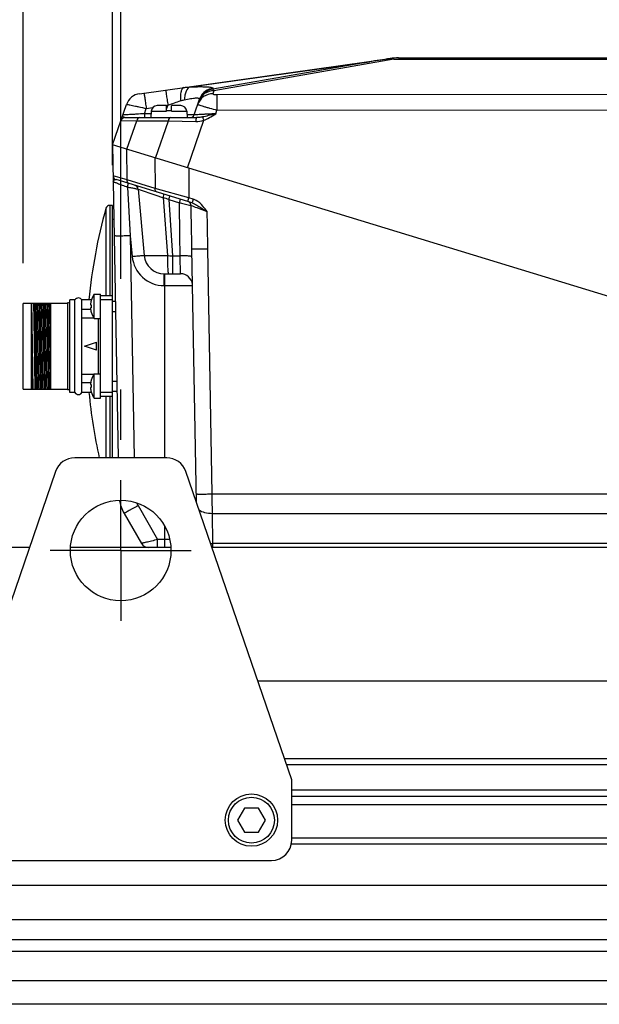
# Model space of a CAD drawing. Header units: millimetres. Extents: x 0 to 420, y 0 to 297.
# Tile 29 of 56: x 145 to 174, y 182 to 231. Entities that reach past the tile are written whole.
import ezdxf

# ---------------------------------------------------------------- set-up
doc = ezdxf.new("R2010")
doc.units = ezdxf.units.MM
doc.header["$LTSCALE"] = 23.1
doc.linetypes.add('CENTER', pattern=[0.6, 0.375, -0.075, 0.075, -0.075])
doc.layers.get('0').update_dxf_attribs({"linetype": 'CONTINUOUS'})
for name, color, linetype in [('AXIS', 7, 'CONTINUOUS'), ('COMPONENTS', 7, 'CONTINUOUS'), ('DIMENSION', 7, 'CONTINUOUS')]:
    doc.layers.add(name, color=color, linetype=linetype)
doc.styles.get("Standard").update_dxf_attribs({"font": 'arial.ttf'})
doc.dimstyles.new('DIMSTYLE_11', dxfattribs={"dimtxt": 3, "dimasz": 3, "dimexe": 0.18, "dimexo": 0.0625, "dimgap": 0.09, "dimtad": 1, "dimdec": 3, "dimlfac": 5, "dimdsep": 46, "dimtxsty": 'STANDARD', "dimblk": '_FILLED', "dimblk1": '_FILLED', "dimblk2": '_FILLED', "dimcen": 0.09, "dimadec": 0, "dimazin": 0, "dimtp": 0.5, "dimtm": 0.5, "dimtfac": 1, "dimtdec": 3, "dimtofl": 0, "dimtmove": 0, "dimatfit": 3, "dimldrblk": '_FILLED', "dimfxl": 1, "dimtolj": 1, "dimarcsym": 0})
doc.dimstyles.new('DIMSTYLE_5', dxfattribs={"dimtxt": 3, "dimasz": 3, "dimexe": 0.18, "dimexo": 0.0625, "dimgap": 0.09, "dimtad": 1, "dimlfac": 5, "dimdsep": 46, "dimtxsty": 'STANDARD', "dimblk": '_FILLED', "dimblk1": '_FILLED', "dimblk2": '_FILLED', "dimcen": 0.09, "dimadec": 0, "dimazin": 0, "dimtp": 0.5, "dimtm": 0.5, "dimtfac": 1, "dimtofl": 0, "dimtmove": 0, "dimatfit": 3, "dimldrblk": '_FILLED', "dimfxl": 1, "dimtolj": 1, "dimarcsym": 0})
doc.dimstyles.new('DIMSTYLE_9', dxfattribs={"dimtxt": 3, "dimasz": 3, "dimexe": 0.18, "dimexo": 0.0625, "dimgap": 0.09, "dimtad": 1, "dimdec": 3, "dimlfac": 5, "dimdsep": 46, "dimtxsty": 'STANDARD', "dimblk": '_FILLED', "dimblk1": '_FILLED', "dimblk2": '_FILLED', "dimcen": 0.09, "dimadec": 0, "dimazin": 0, "dimtp": 0.2, "dimtm": 0.2, "dimtfac": 1, "dimtdec": 3, "dimtofl": 0, "dimtmove": 0, "dimatfit": 3, "dimldrblk": '_FILLED', "dimfxl": 1, "dimtolj": 1, "dimarcsym": 0})

# ---------------------------------------------------------------- blocks, each defined once
blk = doc.blocks.new('_FILLED')
at = {"color": 0, "linetype": 'BYBLOCK'}
blk.add_solid([(0, 0), (-1, 0.2), (-1, -0.2)], dxfattribs=at)
blk = doc.blocks.new('*D9')
at = {"layer": 'DIMENSION', "color": 2, "linetype": 'CONTINUOUS'}
for p, q in [((106.729, 203.763), (106.729, 248.989)), ((149.929, 236.271), (149.929, 248.989)), ((106.729, 246.989), (128.329, 246.989)), ((149.929, 246.989), (128.329, 246.989)), ((149.929, 218.014), (149.929, 234.884)), ((149.929, 210.014), (149.929, 212.515))]:
    blk.add_line(p, q, dxfattribs=at)
at = {"layer": 'DIMENSION', "color": 2, "linetype": 'CONTINUOUS', "xscale": 3, "yscale": 3, "zscale": 3, "rotation": 180}
blk.add_blockref('_FILLED', (106.729, 246.989), dxfattribs=at)
at = {"layer": 'DIMENSION', "color": 2, "linetype": 'CONTINUOUS', "xscale": 3, "yscale": 3, "zscale": 3}
blk.add_blockref('_FILLED', (149.929, 246.989), dxfattribs=at)
at = {"layer": 'DIMENSION', "color": 2, "linetype": 'CONTINUOUS', "insert": (126.874, 250.739), "char_height": 3, "width": 6.99257, "attachment_point": 2, "line_spacing_factor": 0.9}
blk.add_mtext('216', dxfattribs=at)
blk = doc.blocks.new('*D23')
at = {"layer": 'DIMENSION', "color": 2, "linetype": 'CONTINUOUS'}
for p, q in [((149.529, 223.664), (149.529, 238.989)), ((197.529, 228.326), (197.529, 238.989)), ((149.529, 236.989), (173.529, 236.989)), ((197.529, 236.989), (173.529, 236.989))]:
    blk.add_line(p, q, dxfattribs=at)
at = {"layer": 'DIMENSION', "color": 2, "linetype": 'CONTINUOUS', "xscale": 3, "yscale": 3, "zscale": 3}
for p, rotation in [((149.529, 236.989), 179.9999999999), ((197.529, 236.989), 359.9999999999)]:
    blk.add_blockref('_FILLED', p, dxfattribs=dict(at, rotation=rotation))
at = {"layer": 'DIMENSION', "color": 2, "linetype": 'CONTINUOUS', "insert": (173.529, 240.739), "char_height": 3, "width": 6.99257, "attachment_point": 2, "line_spacing_factor": 0.9}
blk.add_mtext('240', dxfattribs=at)
blk = doc.blocks.new('*D24')
at = {"layer": 'DIMENSION', "color": 2, "linetype": 'CONTINUOUS'}
for p, q in [((145.089, 218.794), (145.089, 238.989)), ((149.529, 223.664), (149.529, 238.989)), ((145.089, 236.989), (133.332, 236.989)), ((133.332, 236.989), (147.309, 236.989)), ((155.529, 236.989), (147.309, 236.989)), ((149.529, 236.989), (155.529, 236.989))]:
    blk.add_line(p, q, dxfattribs=at)
at = {"layer": 'DIMENSION', "color": 2, "linetype": 'CONTINUOUS', "xscale": 3, "yscale": 3, "zscale": 3}
blk.add_blockref('_FILLED', (145.089, 236.989), dxfattribs=at)
at = {"layer": 'DIMENSION', "color": 2, "linetype": 'CONTINUOUS', "xscale": 3, "yscale": 3, "zscale": 3, "rotation": 180}
blk.add_blockref('_FILLED', (149.529, 236.989), dxfattribs=at)
at = {"layer": 'DIMENSION', "color": 2, "linetype": 'CONTINUOUS', "insert": (141.484, 240.739), "char_height": 3, "width": 8.15242, "attachment_point": 3, "line_spacing_factor": 0.9}
blk.add_mtext('22.2', dxfattribs=at)

msp = doc.modelspace()

# ---------------------------------------------------------------- linework, layer by layer
at = {"layer": 'AXIS', "color": 2, "linetype": 'CENTER'}
for q in [(149.92863, 208.01412), (146.42863, 204.51412), (149.92863, 201.01412), (153.42863, 204.51412)]:
    msp.add_line((149.92863, 204.51412), q, dxfattribs=at)
at = {"layer": 'COMPONENTS', "color": 9, "linetype": 'CONTINUOUS'}
for p, q in [((163.5051, 228.9267), (163.5051, 228.97996)), ((153.38468, 227.54691), (162.28926, 228.79836)), ((162.28926, 228.79836), (154.51207, 227.43209)), ((163.5051, 228.9267), (154.56453, 227.35606)), ((163.5051, 228.9267), (183.55216, 228.9267)), ((154.52688, 227.47509), (154.51207, 227.43209)), ((154.56453, 227.35606), (154.51297, 227.20634)), ((154.71014, 227.165), (192.52965, 227.20512)), ((151.19806, 226.47743), (151.52287, 226.52308)), ((152.20863, 226.43701), (152.27465, 226.62874)), ((152.20891, 226.6195), (152.27465, 226.62874)), ((151.10742, 226.21418), (151.10742, 226.02148)), ((151.10748, 226.21418), (151.19806, 226.47743)), ((151.43873, 226.21418), (151.10748, 226.21418)), ((151.44518, 226.33718), (152.20863, 226.33718)), ((152.44863, 226.33718), (153.21209, 226.33718)), ((154.65329, 226.21811), (154.71422, 226.39498)), ((154.71422, 226.39498), (192.53374, 226.43509)), ((149.94956, 225.88659), (150.72637, 225.86854)), ((150.23707, 224.44753), (150.72637, 225.86854)), ((150.72637, 225.86854), (152.29714, 225.86854)), ((151.6632, 224.01152), (152.29714, 225.86854)), ((152.29714, 225.86854), (153.66685, 225.83426)), ((153.24979, 223.52645), (154.05695, 225.89065)), ((150.25037, 222.93261), (150.23158, 224.44921)), ((151.62569, 224.02299), (151.64448, 222.50639)), ((150.25037, 222.93261), (149.55546, 223.12732)), ((153.32275, 223.50414), (153.32288, 222.03632)), ((151.64448, 222.50639), (150.25037, 222.93261)), ((150.26192, 222.5714), (150.40739, 220.14516)), ((150.80002, 222.47239), (151.09964, 219.17313)), ((150.80002, 222.47239), (151.67776, 222.1729)), ((153.32288, 222.03632), (151.64448, 222.50639)), ((151.67776, 222.1729), (152.00368, 222.06107)), ((152.32454, 221.94986), (152.3769, 222.12021)), ((149.38954, 221.66412), (149.38954, 217.16412)), ((152.00368, 222.06107), (152.04214, 222.04785)), ((152.04214, 222.04785), (152.24783, 219.16674)), ((152.32454, 221.94986), (152.50451, 219.16095)), ((152.32454, 221.94986), (152.84977, 221.79016)), ((153.26548, 221.84855), (153.32288, 222.03632)), ((153.53832, 221.97045), (153.32288, 222.03632)), ((153.53837, 221.97044), (153.48096, 221.78267)), ((149.19706, 221.51843), (149.19706, 217.16412)), ((150.40739, 220.14516), (150.50107, 219.12787)), ((150.40739, 220.14516), (150.59994, 209.11412)), ((154.47781, 207.32454), (154.2651, 219.51039)), ((152.50451, 219.16095), (152.88181, 219.1576)), ((152.09433, 217.67459), (152.09433, 218.26412)), ((152.12863, 209.11412), (152.12863, 218.26412)), ((152.09433, 217.67459), (153.50153, 217.67459)), ((147.30863, 212.50412), (147.30863, 216.82412)), ((148.82863, 213.28412), (148.82863, 216.04412)), ((149.19706, 212.16412), (149.19706, 209.11412)), ((149.38954, 212.16412), (149.38954, 209.11412)), ((154.47781, 207.32454), (193.73488, 207.32454)), ((150.79176, 206.74548), (151.76652, 205.05714)), ((154.51458, 204.86412), (154.48848, 206.35944)), ((154.48848, 206.35944), (193.73631, 206.35937)), ((152.12863, 204.66412), (152.12863, 205.6986)), ((151.76652, 204.66412), (151.76652, 205.05714)), ((152.36768, 205.05714), (151.76652, 205.05714)), ((193.74092, 204.86414), (154.51458, 204.86412))]:
    msp.add_line(p, q, dxfattribs=at)
at = {"layer": 'COMPONENTS', "color": 7, "linetype": 'CONTINUOUS'}
for p, q in [((163.73841, 228.98905), (183.31885, 228.98905)), ((150.86708, 227.20958), (163.32089, 228.95985)), ((149.52863, 224.66412), (150.22201, 226.67782)), ((152.20863, 226.62148), (151.74477, 226.62148)), ((152.20863, 226.33718), (152.20863, 226.62148)), ((152.44863, 226.33718), (152.44863, 226.62148)), ((152.9125, 226.62148), (152.44863, 226.62148)), ((153.57508, 226.15636), (153.84583, 226.94267)), ((151.44518, 226.33718), (151.42863, 226.02148)), ((152.44863, 226.36148), (152.20863, 226.36148)), ((153.21209, 226.33718), (153.22863, 226.02148)), ((150.13867, 226.02148), (153.69282, 226.02148)), ((149.52863, 224.66412), (149.80006, 209.11412)), ((197.52863, 209.98905), (149.52863, 224.66412)), ((153.48099, 221.78266), (149.69695, 222.93955)), ((150.7945, 222.47409), (151.09854, 219.17242)), ((149.52863, 221.66412), (149.38954, 221.66412)), ((149.52863, 209.11412), (149.52863, 221.66412)), ((149.59322, 220.96412), (149.52863, 220.96412)), ((153.6896, 206.9004), (153.46949, 219.51039)), ((152.09433, 218.26412), (152.90163, 218.26412)), ((148.60863, 216.04412), (148.60863, 217.24412)), ((148.60863, 217.24412), (148.92863, 217.24412)), ((148.92863, 212.08412), (148.92863, 217.24412)), ((145.08863, 212.53412), (145.08863, 216.79412)), ((147.28863, 216.79412), (145.08863, 216.79412)), ((145.48863, 212.53412), (145.48863, 216.79412)), ((146.44863, 212.53412), (146.44863, 216.79412)), ((147.28863, 216.79412), (147.28863, 216.82412)), ((147.30863, 216.82412), (147.28863, 216.82412)), ((147.40863, 212.36412), (147.40863, 216.96412)), ((147.65543, 216.96412), (147.40863, 216.96412)), ((147.65543, 212.36412), (147.65543, 216.96412)), ((148.00184, 216.48855), (148.00184, 216.96412)), ((148.46972, 216.96412), (148.00184, 216.96412)), ((148.46175, 216.9384), (148.46414, 216.93739)), ((149.52863, 217.16412), (148.92863, 217.16412)), ((149.52863, 216.96846), (148.92863, 216.96846)), ((149.52863, 216.89412), (149.66426, 216.89412)), ((147.99863, 216.06244), (147.99863, 216.49698)), ((148.43399, 216.48855), (148.00184, 216.48855)), ((148.42526, 216.72155), (148.46414, 216.71744)), ((148.46414, 216.5708), (148.42526, 216.56669)), ((148.46414, 216.35085), (148.46175, 216.34984)), ((149.52863, 216.39412), (149.67299, 216.39412)), ((145.8136, 215.84278), (145.81336, 215.85801)), ((145.81654, 215.65793), (145.8136, 215.84278)), ((148.00184, 213.2636), (148.00184, 216.06464)), ((148.59491, 216.06464), (148.00184, 216.06464)), ((148.60863, 216.04412), (148.92863, 216.04412)), ((145.81662, 215.65278), (145.81654, 215.65793)), ((145.82184, 215.30453), (145.81662, 215.65278)), ((145.82471, 215.10451), (145.82184, 215.30453)), ((145.68571, 214.86388), (145.69155, 214.46436)), ((145.83208, 214.57942), (145.82471, 215.10451)), ((145.88571, 214.86388), (145.89155, 214.46436)), ((146.08571, 214.86388), (146.09155, 214.46436)), ((146.28571, 214.86388), (146.29155, 214.46436)), ((148.12863, 214.66412), (148.72863, 214.86412)), ((148.72863, 214.46412), (148.72863, 214.86412)), ((145.48863, 214.66412), (145.49155, 214.46436)), ((148.72863, 214.46412), (148.12863, 214.66412)), ((147.99863, 212.83126), (147.99863, 213.2658)), ((148.59491, 213.2636), (148.00184, 213.2636)), ((148.00184, 212.36412), (148.00184, 212.83969)), ((148.43399, 212.83969), (148.00184, 212.83969)), ((148.46175, 212.9784), (148.46414, 212.97739)), ((148.60863, 212.08412), (148.60863, 213.28412)), ((148.60863, 213.28412), (148.92863, 213.28412)), ((149.52863, 212.93412), (149.73338, 212.93412)), ((145.08863, 212.53412), (147.28863, 212.53412)), ((147.28863, 212.50412), (147.28863, 212.53412)), ((147.30863, 212.50412), (147.28863, 212.50412)), ((147.65543, 212.36412), (147.40863, 212.36412)), ((148.46972, 212.36412), (148.00184, 212.36412)), ((148.42526, 212.76155), (148.46414, 212.75744)), ((148.46414, 212.6108), (148.42526, 212.60669)), ((148.46414, 212.39085), (148.46175, 212.38984)), ((149.52863, 212.35978), (148.92863, 212.35978)), ((149.52863, 212.43412), (149.74211, 212.43412)), ((148.60863, 212.08412), (148.92863, 212.08412)), ((149.52863, 212.16412), (148.92863, 212.16412)), ((152.21495, 209.11412), (147.64232, 209.11412)), ((146.69663, 208.4392), (141.42863, 193.11412)), ((158.42863, 193.11412), (153.16064, 208.4392)), ((150.09894, 206.35944), (150.96226, 204.86412)), ((145.39895, 204.66412), (113.72863, 204.66412)), ((152.42358, 204.66412), (147.43368, 204.66412)), ((198.52863, 204.66412), (154.45832, 204.66412)), ((198.52863, 198.01474), (156.74405, 198.01474)), ((198.52863, 194.15444), (158.07102, 194.15444)), ((198.52863, 193.86412), (158.17082, 193.86412)), ((158.42863, 190.11412), (158.42863, 193.11412)), ((158.42863, 192.61412), (198.52863, 192.61412)), ((158.42863, 192.31412), (198.52863, 192.31412)), ((198.52863, 191.87094), (158.42863, 191.87094)), ((156.08222, 191.71412), (155.73581, 191.11412)), ((156.77504, 191.71412), (156.08222, 191.71412)), ((157.12145, 191.11412), (156.77504, 191.71412)), ((155.73581, 191.11412), (156.08222, 190.51412)), ((156.77504, 190.51412), (157.12145, 191.11412)), ((156.08222, 190.51412), (156.77504, 190.51412)), ((198.52863, 189.91412), (158.40782, 189.91412)), ((198.52863, 190.21412), (158.42863, 190.21412)), ((142.42863, 189.11412), (157.42863, 189.11412)), ((198.52863, 187.86412), (113.72863, 187.86412)), ((198.52863, 186.16412), (113.72863, 186.16412)), ((198.52863, 185.16412), (113.72863, 185.16412)), ((198.52863, 184.59488), (113.72863, 184.59488)), ((198.52863, 183.13289), (113.72863, 183.13289)), ((198.52863, 181.96412), (113.72863, 181.96412))]:
    msp.add_line(p, q, dxfattribs=at)
for centre, radius in [((149.92863, 204.51412), 2.5), ((156.42863, 191.11412), 1.3), ((156.42863, 191.11412), 1.14)]:
    msp.add_circle(centre, radius, dxfattribs=at)
for centre, radius, start, end in [((163.73841, 225.98905), 3, 90, 98), ((163.62312, 227.46942), 1.51514, 94.467418, 99.232271), ((182.73998, 98.23363), 132.15665, 98.4476335, 98.9020691), ((162.72941, 232.97051), 4.05807, 278.446063, 279.226023), ((150.97842, 226.41737), 0.8, 98, 161), ((151.74477, 226.32148), 0.3, 90, 177), ((152.9125, 226.32148), 0.3, 3, 90), ((153.38597, 226.22148), 0.2, 270, 341), ((150.13867, 225.82148), 0.2, 90.000039, 161.000013), ((149.75543, 223.13081), 0.2, 180.999088, 252.998729), ((150.59534, 222.45575), 0.2, 5.261452, 73.000009), ((149.38954, 221.46412), 0.2, 90, 164.244153), ((173.49111, 214.66412), 25.24247, 164.244153, 174.771908), ((152.09433, 219.26412), 1, 185.259272, 270), ((152.90163, 217.66415), 0.59999, 6.930362, 89.999946), ((149.46588, 216.64412), 1.04636, 145.011193, 163.61464), ((147.30863, 216.92412), 0.1, 270, 360), ((147.82863, 216.86412), 0.2, 30, 150), ((149.47576, 216.64379), 1.05338, 164.67527, 175.275866), ((149.47276, 216.64438), 1.05032, 163.800973, 164.663008), ((147.71684, 216.38497), 0.30323, 19.973654, 21.67712), ((149.47398, 216.64413), 1.05156, 175.286342, 175.777542), ((149.47633, 216.64457), 1.05394, 184.237542, 196.181546), ((149.59038, 216.64412), 1.12862, 176.275191, 183.724809), ((149.46588, 216.64412), 1.04636, 196.38536, 214.988807), ((147.9686, 216.10971), 0.056, 302.437854, 306.414103), ((147.9686, 213.21854), 0.056, 53.585897, 57.562146), ((147.71684, 212.94327), 0.30323, 338.32288, 340.026346), ((149.47576, 212.68379), 1.05338, 164.67527, 175.275866), ((149.47276, 212.68438), 1.05032, 163.800973, 164.663008), ((149.46588, 212.68412), 1.04636, 145.011193, 163.61464), ((147.30863, 212.40412), 0.1, 0, 90), ((147.82863, 212.46412), 0.2, 210, 330), ((173.49111, 214.66412), 25.24247, 185.227969, 192.702011), ((149.47398, 212.68413), 1.05156, 175.286342, 175.777542), ((149.47633, 212.68457), 1.05394, 184.237542, 196.181546), ((149.59038, 212.68412), 1.12862, 176.275191, 183.724809), ((149.46588, 212.68412), 1.04636, 196.38536, 214.988807), ((147.64232, 208.11412), 1, 90, 161.029592), ((152.21495, 208.11412), 1, 18.970408, 90), ((151.83099, 207.35944), 2, 190.007816, 209.999948), ((151.30871, 205.06412), 0.4, 209.997719, 269.995434), ((157.42863, 190.11412), 1, 270, 360)]:
    msp.add_arc(centre, radius, start, end, dxfattribs=at)
at = {"layer": 'COMPONENTS', "color": 9, "linetype": 'CONTINUOUS'}
for centre, radius, start, end in [((163.3978, 228.41201), 0.55321, 91.839853, 97.990518), ((163.19256, 227.59662), 1.36631, 76.776625, 84.418675), ((154.59206, 226.68558), 0.78928, 155.471886, 160.990365), ((198.67413, 96.89869), 137.77807, 109.4040724, 109.6801889), ((154.57447, 226.64364), 0.7863, 157.686039, 160.996268), ((154.58059, 226.64115), 0.79291, 155.477467, 157.688025), ((150.13111, 226.11984), 0.09515, 198.964999, 206.172085), ((150.60157, 222.45463), 0.19925, 5.113731, 72.958823), ((148.67344, 223.04402), 1.65725, 343.43052, 344.572472), ((142.57319, 194.30212), 29.317, 70.572262, 71.156459), ((-236.94291, 212.70893), 390.47164, 0.9980623, 1.3131475), ((-16.0168, 216.55317), 170.30758, 0.9949357, 1.614108), ((152.09434, 219.2746), 1.60001, 185.261851, 269.999598), ((152.09547, 219.26414), 1.00002, 185.221867, 269.99184), ((152.48891, 224.16622), 5.00529, 267.239282, 270.178491), ((151.83208, 207.34601), 1.20121, 202.616431, 209.996273), ((154.49779, 208.06488), 3.2008, 268.047008, 270.300575)]:
    msp.add_arc(centre, radius, start, end, dxfattribs=at)
for points, knots in [([(153.07031, 227.51923), (153.03707, 227.51456), (152.96605, 227.44978), (152.91893, 227.29992), (152.89115, 227.09261), (152.89434, 226.93576), (152.90037, 226.85083)], [0, 0, 0, 0, 0.13889567, 0.35290086, 0.64768725, 1, 1, 1, 1]), ([(153.07031, 227.51923), (153.09713, 227.523), (153.20148, 227.53646), (153.30656, 227.5448), (153.38468, 227.54691)], [0, 0, 0, 0, 0.25739281, 1, 1, 1, 1]), ([(153.38476, 227.54691), (153.29196, 227.52101), (153.18247, 227.36222), (153.11441, 227.13365), (153.09511, 226.98512), (153.09083, 226.90651)], [0, 0, 0, 0, 0.3949321, 0.67734542, 1, 1, 1, 1]), ([(153.38468, 227.54691), (153.5439, 227.55414), (153.76984, 227.56169), (154.05415, 227.56048), (154.22008, 227.55556), (154.36001, 227.54245), (154.44614, 227.53182), (154.53562, 227.50059), (154.52688, 227.47509)], [0, 0, 0, 0, 0.41186979, 0.58527503, 0.73157445, 0.84741349, 0.93033331, 1, 1, 1, 1]), ([(151.08672, 227.24045), (151.08795, 227.24062), (151.08697, 227.23256), (151.09067, 227.22485), (151.09251, 227.20517), (151.09895, 227.1686), (151.10794, 227.10478), (151.12183, 227.01197), (151.13824, 226.89802), (151.16415, 226.71762), (151.18426, 226.57553), (151.19806, 226.47743)], [0, 0, 0, 0, 0.00481313, 0.01908756, 0.04269576, 0.07547568, 0.16715753, 0.29080354, 0.4417704, 0.61460325, 1, 1, 1, 1]), ([(152.16331, 227.39176), (152.16454, 227.39193), (152.16356, 227.38386), (152.16726, 227.37616), (152.1691, 227.35648), (152.17554, 227.31991), (152.18453, 227.25608), (152.19842, 227.16327), (152.21483, 227.04932), (152.24074, 226.86893), (152.26085, 226.72683), (152.27465, 226.62874)], [0, 0, 0, 0, 0.00481313, 0.01908757, 0.04269577, 0.07547568, 0.16715754, 0.29080355, 0.44177041, 0.61460326, 1, 1, 1, 1]), ([(154.51297, 227.20634), (154.35081, 227.20864), (154.01823, 227.11212), (153.80867, 226.83477), (153.75656, 226.68342)], [0, 0, 0, 0, 0.50326124, 1, 1, 1, 1]), ([(154.56453, 227.35606), (154.40237, 227.35835), (154.06978, 227.26183), (153.86023, 226.98449), (153.80811, 226.83314)], [0, 0, 0, 0, 0.50325984, 1, 1, 1, 1]), ([(154.51207, 227.43209), (154.37444, 227.41957), (154.10113, 227.32041), (153.91643, 227.09569), (153.85921, 226.97025)], [0, 0, 0, 0, 0.50058483, 1, 1, 1, 1]), ([(154.52688, 227.47509), (154.38925, 227.46256), (154.11593, 227.36341), (153.93123, 227.13868), (153.87401, 227.01324)], [0, 0, 0, 0, 0.50058483, 1, 1, 1, 1]), ([(154.51297, 227.20634), (154.5109, 227.20029), (154.53234, 227.18152), (154.59629, 227.17227), (154.66189, 227.16495), (154.71014, 227.165)], [0, 0, 0, 0, 0.09219353, 0.30505319, 1, 1, 1, 1]), ([(154.51207, 227.43209), (154.5174, 227.42826), (154.54056, 227.40727), (154.55525, 227.3787), (154.56453, 227.35606)], [0, 0, 0, 0, 0.2115233, 1, 1, 1, 1]), ([(154.71014, 227.165), (154.71098, 227.13238), (154.71321, 226.87569), (154.71396, 226.61902), (154.71422, 226.39498)], [0, 0, 0, 0, 0.12715663, 1, 1, 1, 1]), ([(150.22201, 226.67782), (150.22265, 226.67963), (150.23193, 226.6789), (150.24468, 226.67875), (150.26968, 226.67511), (150.31833, 226.66761), (150.40069, 226.65227), (150.52053, 226.62837), (150.66628, 226.59748), (150.89514, 226.54727), (151.0746, 226.50629), (151.19806, 226.47743)], [0, 0, 0, 0, 0.00576569, 0.02062212, 0.04479089, 0.07811606, 0.17081695, 0.29516592, 0.44638834, 0.61865128, 1, 1, 1, 1]), ([(153.09083, 226.90651), (153.19489, 226.92943), (153.34397, 226.95941), (153.53267, 226.98723), (153.64607, 226.99839), (153.7372, 227.00076), (153.79937, 226.99392), (153.84519, 226.97804), (153.84889, 226.95158), (153.84583, 226.94268)], [0, 0, 0, 0, 0.40307027, 0.57515133, 0.72075981, 0.83532157, 0.91582883, 0.96438974, 1, 1, 1, 1]), ([(153.75656, 226.68342), (153.75597, 226.68169), (153.76425, 226.67719), (153.77513, 226.67178), (153.79863, 226.66271), (153.84472, 226.64617), (153.92453, 226.62023), (154.04174, 226.58431), (154.18549, 226.54205), (154.41225, 226.47725), (154.59093, 226.42803), (154.71422, 226.39498)], [0, 0, 0, 0, 0.00548472, 0.01996569, 0.04378487, 0.07680508, 0.16909545, 0.29337473, 0.44486546, 0.61763102, 1, 1, 1, 1]), ([(151.10748, 226.21418), (150.97578, 226.20625), (150.78342, 226.19487), (150.53678, 226.18074), (150.3765, 226.17184), (150.25797, 226.16542), (150.17837, 226.16149), (150.13104, 226.15893), (150.09534, 226.15807), (150.06536, 226.15519), (150.05478, 226.15799), (150.04189, 226.15469), (150.04245, 226.15636)], [0, 0, 0, 0, 0.3710906, 0.54198669, 0.69475661, 0.82274736, 0.87543107, 0.91957934, 0.95454904, 0.97983121, 0.99503142, 1, 1, 1, 1]), ([(150.13867, 226.02148), (150.12812, 226.02148), (150.09073, 226.02645), (150.05756, 226.05378), (150.04572, 226.07788)], [0, 0, 0, 0, 0.28204609, 1, 1, 1, 1]), ([(153.57508, 226.15636), (153.57438, 226.15448), (153.56344, 226.15819), (153.54893, 226.1549), (153.51851, 226.15766), (153.47942, 226.15802), (153.42869, 226.16008), (153.34173, 226.16308), (153.27147, 226.16587), (153.22154, 226.16783)], [0, 0, 0, 0, 0.01698645, 0.0664341, 0.14803577, 0.26100912, 0.40418729, 0.57625083, 1, 1, 1, 1]), ([(154.65329, 226.21814), (154.52025, 226.21011), (154.3259, 226.19851), (154.07664, 226.18384), (153.91448, 226.17447), (153.79444, 226.16755), (153.7137, 226.16321), (153.66559, 226.16027), (153.62922, 226.15923), (153.59863, 226.15568), (153.58777, 226.15884), (153.57451, 226.15461), (153.57508, 226.15636)], [0, 0, 0, 0, 0.37024193, 0.54085724, 0.69350679, 0.82160594, 0.87443614, 0.91877977, 0.95398388, 0.97949666, 0.99489861, 1, 1, 1, 1]), ([(153.99637, 226.05437), (153.97084, 226.04938), (153.87058, 226.03162), (153.76866, 226.02148), (153.69282, 226.02148)], [0, 0, 0, 0, 0.2554071, 1, 1, 1, 1]), ([(153.99637, 226.05437), (154.00008, 226.04474), (154.0206, 225.99029), (154.04054, 225.93562), (154.05684, 225.89061)], [0, 0, 0, 0, 0.17730775, 1, 1, 1, 1]), ([(150.85643, 226.02148), (150.82538, 226.02148), (150.75633, 225.97861), (150.73276, 225.90798), (150.72637, 225.86854)], [0, 0, 0, 0, 0.437351, 1, 1, 1, 1]), ([(152.42721, 226.02148), (152.39615, 226.02148), (152.3271, 225.97861), (152.30353, 225.90798), (152.29714, 225.86854)], [0, 0, 0, 0, 0.437351, 1, 1, 1, 1]), ([(153.69282, 226.02148), (153.68711, 226.02148), (153.67941, 225.99642), (153.67308, 225.96282), (153.66766, 225.90213), (153.66631, 225.85843), (153.6661, 225.83424)], [0, 0, 0, 0, 0.08946443, 0.30346072, 0.62113791, 1, 1, 1, 1]), ([(149.56053, 222.83675), (149.56051, 222.83794), (149.56817, 222.83329), (149.57557, 222.83287), (149.59437, 222.82495), (149.62911, 222.81293), (149.68913, 222.79002), (149.77553, 222.75764), (149.88037, 222.71772), (150.04448, 222.65506), (150.17323, 222.60558), (150.26193, 222.57139)], [0, 0, 0, 0, 0.00477302, 0.01940812, 0.04377803, 0.07757309, 0.17160888, 0.29703364, 0.44836787, 0.61974407, 1, 1, 1, 1]), ([(149.61899, 222.93167), (149.63632, 222.94047), (149.66398, 222.94668), (149.69018, 222.94162), (149.69695, 222.93955)], [0, 0, 0, 0, 0.73330737, 1, 1, 1, 1]), ([(150.33382, 222.74484), (150.30307, 222.75424), (150.2474, 222.81585), (150.24474, 222.89241), (150.25037, 222.93261)], [0, 0, 0, 0, 0.4420328, 1, 1, 1, 1]), ([(150.27097, 222.60316), (150.27984, 222.63532), (150.28921, 222.68377), (150.3025, 222.73625), (150.29741, 222.75299)], [0, 0, 0, 0, 0.65587753, 1, 1, 1, 1]), ([(150.29741, 222.75299), (150.29713, 222.75391), (150.29656, 222.75546), (150.29524, 222.75664), (150.29459, 222.75684)], [0, 0, 0, 0, 0.58343111, 1, 1, 1, 1]), ([(150.26192, 222.5714), (150.33048, 222.55926), (150.42958, 222.54163), (150.55531, 222.51898), (150.63454, 222.50467), (150.6993, 222.49261), (150.74382, 222.48468), (150.76964, 222.47919), (150.78324, 222.47736), (150.78918, 222.47451), (150.79442, 222.47499), (150.7945, 222.47409)], [0, 0, 0, 0, 0.38578039, 0.55769008, 0.70802373, 0.83157089, 0.92359862, 0.95663466, 0.98049997, 0.99500308, 1, 1, 1, 1]), ([(150.7945, 222.47409), (150.79445, 222.47456), (150.79763, 222.47271), (150.79865, 222.47287), (150.80002, 222.47239)], [0, 0, 0, 0, 0.24311881, 1, 1, 1, 1]), ([(151.72794, 222.31862), (151.69719, 222.32802), (151.64151, 222.38963), (151.63885, 222.46619), (151.64448, 222.50639)], [0, 0, 0, 0, 0.4420328, 1, 1, 1, 1]), ([(152.04214, 222.04785), (152.05273, 222.08653), (152.06422, 222.14048), (152.06814, 222.19398), (152.0632, 222.21612), (152.05771, 222.2178)], [0, 0, 0, 0, 0.69042135, 0.90110239, 1, 1, 1, 1]), ([(152.84977, 221.79016), (152.85652, 221.81223), (152.86899, 221.85237), (152.88313, 221.90025), (152.89296, 221.92958), (152.89671, 221.94632), (152.90125, 221.95263), (152.90081, 221.95995), (152.9019, 221.9597)], [0, 0, 0, 0, 0.39036128, 0.71367714, 0.83573966, 0.92579602, 0.98114265, 1, 1, 1, 1]), ([(152.84977, 221.79016), (152.88233, 221.78365), (153.00382, 221.75903), (153.12508, 221.73322), (153.21357, 221.71305)], [0, 0, 0, 0, 0.2678403, 1, 1, 1, 1]), ([(153.21357, 221.71305), (153.26093, 221.70225), (153.33165, 221.68412), (153.40366, 221.66746), (153.42618, 221.65726)], [0, 0, 0, 0, 0.6627337, 1, 1, 1, 1]), ([(153.42618, 221.65726), (153.52002, 221.62358), (153.78486, 221.51901), (154.05075, 221.41736), (154.2232, 221.35042)], [0, 0, 0, 0, 0.35020734, 1, 1, 1, 1]), ([(153.48096, 221.78266), (153.56079, 221.75825), (153.71247, 221.67986), (153.85493, 221.58985), (153.92683, 221.54369)], [0, 0, 0, 0, 0.49416826, 1, 1, 1, 1]), ([(154.0157, 221.61918), (153.91866, 221.73271), (153.77036, 221.87555), (153.58612, 221.95584), (153.53832, 221.97045)], [0, 0, 0, 0, 0.74924303, 1, 1, 1, 1]), ([(150.40739, 220.14516), (150.30537, 220.14338), (150.15725, 220.14126), (149.96879, 220.1397), (149.84905, 220.13923), (149.75113, 220.13965), (149.68388, 220.14021), (149.64491, 220.14174), (149.62445, 220.14203), (149.61544, 220.14409), (149.60754, 220.1438), (149.60751, 220.14516)], [0, 0, 0, 0, 0.38252664, 0.55528648, 0.70669946, 0.83104053, 0.92343105, 0.95651765, 0.98038299, 0.99487643, 1, 1, 1, 1]), ([(153.46949, 219.51039), (153.46951, 219.50903), (153.47736, 219.50933), (153.48632, 219.50729), (153.50663, 219.507), (153.54536, 219.50548), (153.61217, 219.50492), (153.70949, 219.50451), (153.82854, 219.50498), (154.01608, 219.50652), (154.16352, 219.50863), (154.2651, 219.51039)], [0, 0, 0, 0, 0.00511495, 0.01958735, 0.04341969, 0.07646263, 0.16874553, 0.29297584, 0.44431192, 0.61707047, 1, 1, 1, 1]), ([(150.50107, 219.12787), (150.5772, 219.13488), (150.68774, 219.14471), (150.82844, 219.15637), (150.91784, 219.16339), (150.99099, 219.16853), (151.04124, 219.17186), (151.07043, 219.17289), (151.08572, 219.17381), (151.09257, 219.17278), (151.09845, 219.17344), (151.09854, 219.17242)], [0, 0, 0, 0, 0.38262599, 0.55538605, 0.7067807, 0.83109504, 0.92345936, 0.95653522, 0.98039227, 0.99488008, 1, 1, 1, 1]), ([(151.09854, 219.17242), (151.09855, 219.17232), (151.09925, 219.17267), (151.09938, 219.1729), (151.09964, 219.17313)], [0, 0, 0, 0, 0.2167346, 1, 1, 1, 1]), ([(151.09964, 219.17313), (151.1077, 219.17166), (151.13756, 219.17334), (151.20104, 219.1708), (151.30298, 219.17113), (151.50633, 219.1692), (151.82538, 219.1684), (152.09811, 219.1671), (152.24783, 219.16674)], [0, 0, 0, 0, 0.02140808, 0.07729505, 0.16651948, 0.28740066, 0.60880069, 1, 1, 1, 1]), ([(152.24783, 219.16674), (152.24848, 219.04944), (152.25101, 218.88), (152.25835, 218.66586), (152.26502, 218.53114), (152.27293, 218.42372), (152.28119, 218.33826), (152.29013, 218.29619), (152.2971, 218.26412), (152.3037, 218.26412)], [0, 0, 0, 0, 0.38770158, 0.5596673, 0.70916447, 0.83126999, 0.92186001, 0.97818474, 1, 1, 1, 1]), ([(152.50451, 219.16095), (152.5046, 219.0443), (152.50498, 218.876), (152.50603, 218.66282), (152.50702, 218.52977), (152.50795, 218.43349), (152.50896, 218.37003), (152.50942, 218.33307), (152.51062, 218.305), (152.51008, 218.28244), (152.51286, 218.27303), (152.51113, 218.26412), (152.51255, 218.26412)], [0, 0, 0, 0, 0.39014428, 0.56293022, 0.7129606, 0.83527991, 0.88467334, 0.92568571, 0.95795337, 0.98118087, 0.9952262, 1, 1, 1, 1]), ([(153.47658, 219.10409), (153.47648, 219.1097), (153.45808, 219.12115), (153.42556, 219.12929), (153.36977, 219.13937), (153.26328, 219.15037), (153.09786, 219.1584), (152.95772, 219.1588), (152.88181, 219.15756)], [0, 0, 0, 0, 0.02785539, 0.08707293, 0.17958453, 0.30279751, 0.6225858, 1, 1, 1, 1]), ([(152.90163, 218.26412), (152.90303, 218.26412), (152.90048, 218.27306), (152.90315, 218.28231), (152.90151, 218.30483), (152.90179, 218.33275), (152.90095, 218.36957), (152.89988, 218.43276), (152.89776, 218.52866), (152.8947, 218.6612), (152.89091, 218.81392), (152.88657, 218.98164), (152.88344, 219.09789), (152.88181, 219.1576)], [0, 0, 0, 0, 0.0047038, 0.01870628, 0.04192298, 0.07415117, 0.11512537, 0.16450741, 0.28675463, 0.43681181, 0.60963638, 0.79950852, 1, 1, 1, 1]), ([(153.6822, 207.32454), (153.68222, 207.32318), (153.69007, 207.32347), (153.69902, 207.32143), (153.71934, 207.32114), (153.75806, 207.31962), (153.82488, 207.31907), (153.9222, 207.31866), (154.04124, 207.31913), (154.22878, 207.32067), (154.37622, 207.32277), (154.47781, 207.32454)], [0, 0, 0, 0, 0.00511495, 0.01958735, 0.04341969, 0.07646263, 0.16874553, 0.29297584, 0.44431192, 0.61707047, 1, 1, 1, 1]), ([(154.48848, 206.35944), (154.4876, 206.43497), (154.48389, 206.75667), (154.48039, 207.07836), (154.47781, 207.32454)], [0, 0, 0, 0, 0.2347768, 1, 1, 1, 1]), ([(150.79176, 206.74548), (150.70399, 206.69482), (150.57643, 206.62165), (150.41372, 206.52946), (150.31028, 206.47134), (150.22539, 206.42449), (150.16703, 206.39243), (150.13267, 206.37493), (150.11492, 206.3651), (150.1062, 206.36267), (150.09961, 206.35829), (150.09894, 206.35944)], [0, 0, 0, 0, 0.38321397, 0.55599372, 0.70730259, 0.83147949, 0.92370148, 0.95671455, 0.98051753, 0.9949565, 1, 1, 1, 1]), ([(153.8129, 206.53934), (153.89622, 206.47343), (154.1225, 206.38282), (154.35875, 206.35804), (154.48848, 206.35944)], [0, 0, 0, 0, 0.45018153, 1, 1, 1, 1]), ([(151.76652, 205.05714), (151.66584, 205.03224), (151.51919, 204.99616), (151.33181, 204.95055), (151.21125, 204.92132), (151.11144, 204.89771), (151.04254, 204.88091), (151.00175, 204.87239), (150.9808, 204.86645), (150.97034, 204.86677), (150.96295, 204.86285), (150.96226, 204.86412)], [0, 0, 0, 0, 0.37615911, 0.54768751, 0.69958256, 0.82576369, 0.92058049, 0.95481656, 0.97962798, 0.99475573, 1, 1, 1, 1]), ([(154.51643, 204.66412), (154.51528, 204.66412), (154.51741, 204.67142), (154.51496, 204.67895), (154.51595, 204.69713), (154.51487, 204.73079), (154.51504, 204.78793), (154.51467, 204.83653), (154.51458, 204.86412)], [0, 0, 0, 0, 0.0172515, 0.06829013, 0.15229212, 0.26795715, 0.58610567, 1, 1, 1, 1])]:
    msp.add_open_spline(points, degree=3, knots=knots, dxfattribs=at)
for points in [[(152.90037, 226.85083), (152.96276, 226.8728), (153.02624, 226.89229), (153.09083, 226.90651)], [(150.04113, 226.08892), (150.03382, 226.11019), (150.03511, 226.13511), (150.04245, 226.15636)], [(154.28034, 226.11981), (154.18617, 226.09599), (154.0917, 226.07303), (153.99637, 226.05437)], [(154.65333, 226.21814), (154.52917, 226.18471), (154.40499, 226.15134), (154.28034, 226.11981)], [(154.33596, 226.02148), (154.44452, 226.0823), (154.54911, 226.15005), (154.65329, 226.21811)], [(153.66685, 225.83426), (153.79819, 225.8309), (153.93163, 225.85115), (154.05694, 225.89063)], [(154.05695, 225.89065), (154.15353, 225.92562), (154.24634, 225.97128), (154.33596, 226.02148)], [(149.56053, 222.83675), (149.56012, 222.85979), (149.56798, 222.88436), (149.58242, 222.90231)], [(149.58243, 222.90231), (149.59223, 222.91449), (149.60505, 222.92459), (149.61899, 222.93167)], [(152.88181, 219.1576), (152.87143, 220.03512), (152.86074, 220.91264), (152.84977, 221.79016)], [(153.42622, 221.65726), (153.42461, 221.71894), (153.3879, 221.7854), (153.33612, 221.81896)], [(153.92683, 221.54369), (154.02607, 221.48), (154.12463, 221.41525), (154.22314, 221.35044)], [(154.2232, 221.35035), (154.15652, 221.44182), (154.08927, 221.53315), (154.0157, 221.61918)]]:
    msp.add_open_spline(points, degree=3, dxfattribs=at)
at = {"layer": 'COMPONENTS', "color": 7, "linetype": 'CONTINUOUS'}
for points, knots in [([(145.58476, 212.53412), (145.58036, 212.64662), (145.5736, 212.92561), (145.56252, 213.52147), (145.55077, 214.34465), (145.53763, 215.29582), (145.52638, 216.04112), (145.51627, 216.52542), (145.51106, 216.71528), (145.50798, 216.79412)], [0, 0, 0, 0, 0.07927004, 0.19648396, 0.4196256, 0.6589255, 0.86627554, 0.94444657, 1, 1, 1, 1]), ([(145.59251, 216.79412), (145.59691, 216.68162), (145.60366, 216.40263), (145.61475, 215.80677), (145.6265, 214.98359), (145.63963, 214.03242), (145.65089, 213.28712), (145.66099, 212.80282), (145.6662, 212.61296), (145.66929, 212.53412)], [0, 0, 0, 0, 0.07927013, 0.19648382, 0.41962552, 0.65892563, 0.86627573, 0.94444609, 1, 1, 1, 1]), ([(145.64546, 216.79412), (145.64774, 216.76095), (145.65139, 216.67766), (145.65873, 216.449), (145.66682, 216.06042), (145.67633, 215.50028), (145.68246, 215.08553), (145.68571, 214.86388)], [0, 0, 0, 0, 0.05166202, 0.12951734, 0.35548686, 0.65555522, 1, 1, 1, 1]), ([(145.70798, 216.79412), (145.71238, 216.68162), (145.71913, 216.40263), (145.73022, 215.80677), (145.74197, 214.9836), (145.7551, 214.03242), (145.76636, 213.28713), (145.77646, 212.80282), (145.78167, 212.61296), (145.78476, 212.53412)], [0, 0, 0, 0, 0.07927041, 0.19648368, 0.41962485, 0.65892385, 0.86627508, 0.94444567, 1, 1, 1, 1]), ([(145.81336, 215.85801), (145.81029, 216.04513), (145.80462, 216.35719), (145.7974, 216.66924), (145.79251, 216.79412)], [0, 0, 0, 0, 0.59958953, 1, 1, 1, 1]), ([(145.84546, 216.79412), (145.84774, 216.76095), (145.85139, 216.67766), (145.85873, 216.449), (145.86682, 216.06042), (145.87633, 215.50028), (145.88246, 215.08553), (145.88571, 214.86388)], [0, 0, 0, 0, 0.05166202, 0.12951734, 0.35548686, 0.65555522, 1, 1, 1, 1]), ([(145.90798, 216.79412), (145.91238, 216.68163), (145.91913, 216.40263), (145.93022, 215.80677), (145.94197, 214.9836), (145.9551, 214.03242), (145.96636, 213.28712), (145.97646, 212.80282), (145.98167, 212.61296), (145.98476, 212.53412)], [0, 0, 0, 0, 0.0792691, 0.19648408, 0.41962487, 0.65892293, 0.8662759, 0.94444699, 1, 1, 1, 1]), ([(146.06929, 212.53412), (146.06489, 212.64662), (146.05813, 212.92561), (146.04705, 213.52147), (146.0353, 214.34464), (146.02216, 215.29582), (146.01091, 216.04112), (146.0008, 216.52543), (145.99559, 216.71528), (145.99251, 216.79412)], [0, 0, 0, 0, 0.07927001, 0.19648355, 0.41962423, 0.65892392, 0.86627634, 0.94444689, 1, 1, 1, 1]), ([(146.04546, 216.79412), (146.04774, 216.76095), (146.05139, 216.67766), (146.05873, 216.449), (146.06682, 216.06042), (146.07633, 215.50028), (146.08246, 215.08553), (146.08571, 214.86388)], [0, 0, 0, 0, 0.05166202, 0.12951734, 0.35548686, 0.65555522, 1, 1, 1, 1]), ([(146.10798, 216.79412), (146.11238, 216.68162), (146.11913, 216.40263), (146.13022, 215.80677), (146.14197, 214.98359), (146.1551, 214.03242), (146.16636, 213.28712), (146.17646, 212.80282), (146.18167, 212.61296), (146.18476, 212.53412)], [0, 0, 0, 0, 0.07926953, 0.19648402, 0.4196264, 0.65892682, 0.86627577, 0.94444651, 1, 1, 1, 1]), ([(146.26929, 212.53412), (146.26489, 212.64662), (146.25813, 212.92561), (146.24705, 213.52147), (146.2353, 214.34465), (146.22216, 215.29583), (146.21091, 216.04112), (146.2008, 216.52542), (146.19559, 216.71528), (146.19251, 216.79412)], [0, 0, 0, 0, 0.07926945, 0.19648427, 0.41962669, 0.65892735, 0.86627602, 0.94444671, 1, 1, 1, 1]), ([(146.24546, 216.79412), (146.24774, 216.76095), (146.25139, 216.67766), (146.25873, 216.449), (146.26682, 216.06042), (146.27633, 215.50028), (146.28246, 215.08553), (146.28571, 214.86388)], [0, 0, 0, 0, 0.05166202, 0.12951734, 0.35548686, 0.65555522, 1, 1, 1, 1]), ([(146.30798, 216.79412), (146.31238, 216.68162), (146.31913, 216.40263), (146.33022, 215.80678), (146.34197, 214.9836), (146.3551, 214.03242), (146.36636, 213.28712), (146.37646, 212.80282), (146.38167, 212.61296), (146.38476, 212.53412)], [0, 0, 0, 0, 0.07926978, 0.19648332, 0.41962367, 0.65892357, 0.86627631, 0.94444696, 1, 1, 1, 1]), ([(146.44863, 213.4585), (146.44347, 213.77213), (146.4343, 214.41628), (146.42147, 215.34463), (146.41044, 216.06644), (146.40058, 216.53416), (146.3955, 216.7177), (146.39251, 216.79412)], [0, 0, 0, 0, 0.28206862, 0.5793082, 0.8348967, 0.93122378, 1, 1, 1, 1]), ([(146.44546, 216.79412), (146.44574, 216.79005), (146.44696, 216.77116), (146.44793, 216.75226), (146.44863, 216.73742)], [0, 0, 0, 0, 0.21554054, 1, 1, 1, 1]), ([(145.49155, 214.46436), (145.4948, 214.2427), (145.50093, 213.82795), (145.51045, 213.26781), (145.51854, 212.87923), (145.52588, 212.65058), (145.52953, 212.56729), (145.5318, 212.53412)], [0, 0, 0, 0, 0.34445826, 0.64452105, 0.87048535, 0.94833895, 1, 1, 1, 1]), ([(145.69155, 214.46436), (145.6948, 214.24271), (145.70093, 213.82796), (145.71045, 213.26782), (145.71854, 212.87924), (145.72588, 212.65058), (145.72953, 212.56729), (145.7318, 212.53412)], [0, 0, 0, 0, 0.34444478, 0.64451314, 0.87048266, 0.94833798, 1, 1, 1, 1]), ([(145.86929, 212.53412), (145.86505, 212.64228), (145.85848, 212.90972), (145.84972, 213.3739), (145.84095, 213.94748), (145.83512, 214.36183), (145.83208, 214.57942)], [0, 0, 0, 0, 0.15874056, 0.39229342, 0.68086833, 1, 1, 1, 1]), ([(145.89155, 214.46436), (145.8948, 214.24271), (145.90093, 213.82796), (145.91045, 213.26782), (145.91854, 212.87924), (145.92588, 212.65058), (145.92953, 212.56729), (145.9318, 212.53412)], [0, 0, 0, 0, 0.34444478, 0.64451314, 0.87048266, 0.94833798, 1, 1, 1, 1]), ([(146.09155, 214.46436), (146.0948, 214.24271), (146.10093, 213.82796), (146.11045, 213.26782), (146.11854, 212.87924), (146.12588, 212.65058), (146.12953, 212.56729), (146.1318, 212.53412)], [0, 0, 0, 0, 0.34444478, 0.64451314, 0.87048266, 0.94833798, 1, 1, 1, 1]), ([(146.29155, 214.46436), (146.2948, 214.24271), (146.30093, 213.82796), (146.31045, 213.26782), (146.31854, 212.87924), (146.32588, 212.65058), (146.32953, 212.56729), (146.3318, 212.53412)], [0, 0, 0, 0, 0.34444478, 0.64451314, 0.87048266, 0.94833798, 1, 1, 1, 1])]:
    msp.add_open_spline(points, degree=3, knots=knots, dxfattribs=at)

# ---------------------------------------------------------------- dimensions: what is measured, and where the dimension line sits
at = {"layer": 'DIMENSION', "color": 2, "linetype": 'CONTINUOUS'}
for base, p1, p2, dimstyle, picture, middle in [((106.72863, 246.98905), (149.92863, 210.01412), (106.72863, 203.763), 'DIMSTYLE_5', '*D9', (123.37764, 249.23905)), ((149.52863, 236.98905), (197.52863, 228.32605), (149.52863, 223.66412), 'DIMSTYLE_11', '*D23', (170.03235, 239.23905))]:
    dim = msp.add_linear_dim(base=base, p1=p1, p2=p2, angle=180, dimstyle=dimstyle, dxfattribs=at)
    dim.commit()
    dim.dimension.update_dxf_attribs({"geometry": picture, "text_midpoint": middle, "dimtype": 160})
dim = msp.add_linear_dim(base=(149.52863, 236.98905), p1=(145.08863, 218.79412), p2=(149.52863, 223.66412), dimstyle='DIMSTYLE_9', dxfattribs=at)
dim.commit()
dim.dimension.update_dxf_attribs({"geometry": '*D24', "text_midpoint": (129.25548, 239.23905), "dimtype": 160})

doc.saveas('drawing.dxf')
